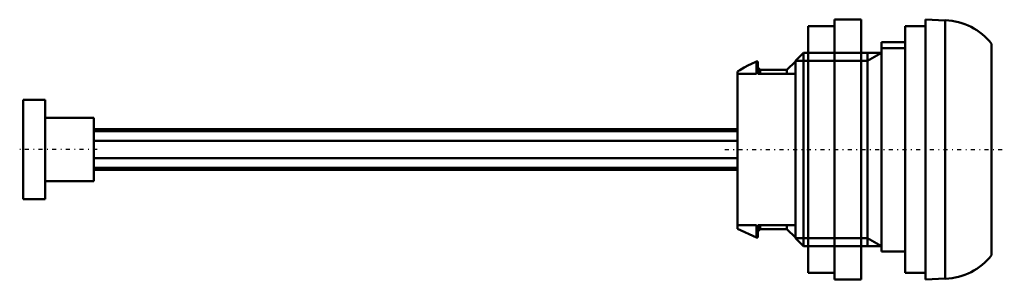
# Model space of a CAD drawing. Header units: millimetres. Extents: x -81 to 30, y -15 to 15.
import ezdxf

# ---------------------------------------------------------------- set-up
doc = ezdxf.new("R2010")
doc.units = ezdxf.units.MM
doc.linetypes.add('Center', pattern=[1.5, 0.45, -0.5, 0.05, -0.5])
for name, color, linetype, lineweight in [('AM_0', 7, 'Continuous', 30), ('AM_10', 7, 'Continuous', 5), ('AM_7', 7, 'Center', 5)]:
    doc.layers.add(name, color=color, linetype=linetype, lineweight=lineweight)

msp = doc.modelspace()

# ---------------------------------------------------------------- linework, layer by layer
at = {"layer": 'AM_0', "color": 7, "linetype": 'Continuous', "lineweight": 50}
for p, q in [((14, 14.75), (11, 14.75)), ((11, 14.75), (11, -14.75)), ((14, 14.75), (14, -14.75)), ((23.55, 14.67), (21.3, 14.75)), ((21.3, -14.75), (21.3, 14.75)), ((23.55, -14.67), (23.55, 14.67)), ((11, 14), (8, 14)), ((8, 14), (8, -14)), ((21.3, 14), (19, 14)), ((19, -14), (19, 14)), ((16.3, -11.6), (16.3, 12.2)), ((16.3, 12.2), (19, 12.2)), ((19, 11.5), (16.3, 11.5)), ((28.8, -12.01), (28.8, 12.01)), ((7.47, 11), (6.55, 10.08)), ((6.55, -10.08), (6.55, 10.08)), ((8, 11), (7.47, 11)), ((7.47, -11), (7.47, 11)), ((16.3, 11), (14, 11)), ((2.15, 10), (1.5, 9.7)), ((2.3, 10), (2.15, 10)), ((2.15, 10), (2.15, 8.6)), ((2.3, 10), (2.3, 8.6)), ((2.55, 9.05), (2.3, 9.33)), ((5.6, 9.05), (2.55, 9.05)), ((2.55, 9.05), (2.55, 8.6)), ((6.55, 10), (5.6, 9.05)), ((5.6, 9.05), (5.6, 8.6)), ((0, 8.87), (0, -9)), ((2.15, 8.6), (0, 8.6)), ((6.55, 8.6), (2.3, 8.6)), ((-78.5, 5.65), (-81, 5.65)), ((-81, 5.65), (-81, -5.65)), ((-78.5, 5.65), (-78.5, -5.65)), ((-73, 3.6), (-78.5, 3.6)), ((-73, 3.6), (-73, -3.6)), ((0, 2.3), (-73, 2.3)), ((-73, 2.07), (0, 2.07)), ((-73, 1), (0, 1)), ((-73, -1), (0, -1)), ((-73, -2.07), (0, -2.07)), ((-73, -2.3), (0, -2.3)), ((-78.5, -3.6), (-73, -3.6)), ((-81, -5.65), (-78.5, -5.65)), ((0, -8.6), (2.15, -8.6)), ((2.15, -8.6), (2.15, -10)), ((2.3, -8.6), (6.55, -8.6)), ((2.3, -8.6), (2.3, -10)), ((2.55, -8.6), (2.55, -9.05)), ((5.6, -8.6), (5.6, -9.05)), ((0, -9), (2.15, -10)), ((2.15, -10), (2.3, -10)), ((2.3, -9.33), (2.55, -9.05)), ((2.55, -9.05), (5.6, -9.05)), ((5.6, -9.05), (6.55, -10)), ((6.55, -10.08), (7.47, -11)), ((7.47, -11), (8, -11)), ((14, -11), (16.3, -11)), ((16.3, -11.6), (19, -11.6)), ((8, -14), (11, -14)), ((19, -14), (21.3, -14)), ((11, -14.75), (14, -14.75)), ((21.3, -14.75), (23.55, -14.67))]:
    msp.add_line(p, q, dxfattribs=at)
msp.add_lwpolyline([(1.5, 9.7), (1.24, 9.57), (0.73, 9.31), (0.24, 9.02), (0, 8.87)], dxfattribs=at)
for centre, start, end in [((23.3, 7.68), 38.2132, 87.9773), ((23.3, -7.68), 272.0227, 321.7868)]:
    msp.add_arc(centre, 7, start, end, dxfattribs=at)
at = {"layer": 'AM_10', "color": 7, "linetype": 'Continuous', "lineweight": 50}
for p, q in [((6.55, 10.08), (14.71, 10.08)), ((8, 11), (14, 11)), ((14.71, -11), (14.71, 11)), ((16.3, 11), (14.71, 10.08)), ((6.55, -10.08), (14.71, -10.08)), ((8, -11), (14, -11)), ((16.3, -11), (14.71, -10.08))]:
    msp.add_line(p, q, dxfattribs=at)
at = {"layer": 'AM_7', "color": 4, "linetype": 'Center', "lineweight": 25}
for p, q in [((-72.6, 0), (-81.4, 0)), ((-1.44, 0), (30.24, 0))]:
    msp.add_line(p, q, dxfattribs=at)

doc.saveas('drawing.dxf')
